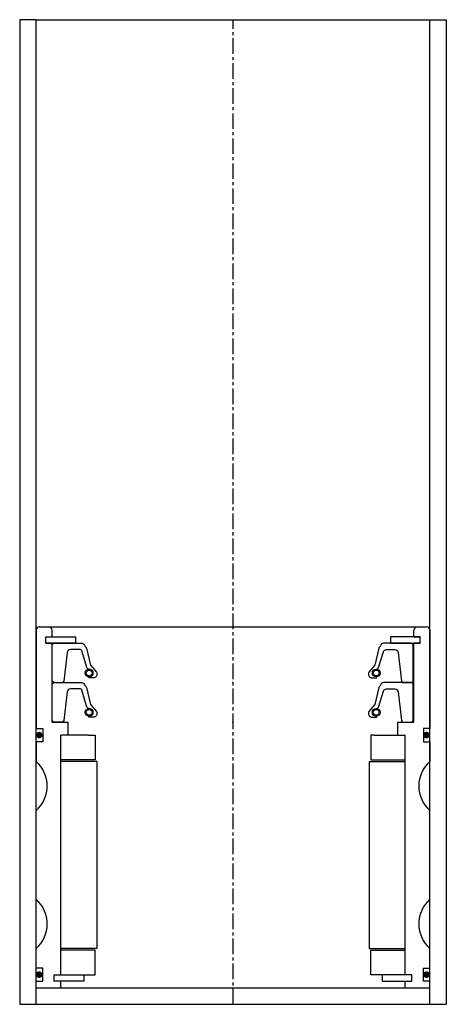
# Model space of a CAD drawing. Extents: x -67 to 63, y -5 to 295.
import ezdxf

# ---------------------------------------------------------------- set-up
doc = ezdxf.new("R2010")
doc.units = 0
doc.header["$LTSCALE"] = 0.15
doc.linetypes.add('CENTER', pattern=[50.8, 31.75, -6.35, 6.35, -6.35])
doc.layers.get('0').update_dxf_attribs({"linetype": 'CONTINUOUS'})
doc.layers.add('CENTER', color=9, linetype='CENTER')

msp = doc.modelspace()

# ---------------------------------------------------------------- linework, layer by layer
for p, q in [((-61.97, 295.08), (-66.97, 295.08)), ((-66.97, 295.08), (-66.97, -4.92)), ((-61.97, -4.92), (-61.97, 295.08)), ((-61.97, 295.08), (63.03, 295.08)), ((58.03, -4.92), (58.03, 295.08)), ((58.03, 295.08), (63.03, 295.08)), ((63.03, 295.08), (63.03, -4.92)), ((-61.97, 109.08), (-61.97, 79.08)), ((-60.97, 110.08), (57.03, 110.08)), ((-57.07, 107.08), (-57.07, 109.08)), ((53.13, 107.08), (53.13, 109.08)), ((58.03, 109.08), (58.03, 79.08)), ((-58.97, 105.08), (-58.97, 107.08)), ((-58.97, 107.08), (-57.07, 107.08)), ((-58.97, 105.08), (-58.97, 107.08)), ((-58.97, 107.08), (-57.07, 107.08)), ((-58.97, 105.08), (-58.97, 107.08)), ((-58.97, 107.08), (-56.97, 107.08)), ((-58.97, 105.08), (-58.97, 107.08)), ((-58.97, 107.08), (-56.97, 107.08)), ((-58.97, 105.08), (-57.07, 105.08)), ((-58.97, 105.08), (-57.07, 105.08)), ((-56.97, 105.08), (-58.97, 105.08)), ((-56.97, 105.08), (-58.97, 105.08)), ((-57.07, 81.08), (-57.07, 105.08)), ((-56.97, 107.08), (-49.97, 107.08)), ((-49.97, 105.08), (-56.97, 105.08)), ((-49.97, 107.08), (-49.97, 105.08)), ((53.03, 107.08), (46.03, 107.08)), ((46.03, 107.08), (46.03, 105.08)), ((46.03, 105.08), (53.03, 105.08)), ((55.03, 107.08), (53.03, 107.08)), ((55.03, 107.08), (53.03, 107.08)), ((53.03, 105.08), (55.03, 105.08)), ((53.03, 105.08), (55.03, 105.08)), ((53.13, 107.08), (55.03, 107.08)), ((53.13, 107.08), (55.03, 107.08)), ((55.03, 107.08), (53.13, 107.08)), ((53.13, 81.08), (53.13, 105.08)), ((53.13, 105.08), (55.03, 105.08)), ((53.13, 105.08), (55.03, 105.08)), ((55.03, 105.08), (53.13, 105.08)), ((55.03, 105.08), (55.03, 107.08)), ((55.03, 105.08), (55.03, 107.08)), ((55.03, 105.08), (55.03, 107.08)), ((55.03, 105.08), (55.03, 107.08)), ((55.03, 105.08), (55.03, 107.08)), ((-57.07, 81.08), (-52.22, 81.08)), ((-52.22, 77.08), (-52.22, 81.08)), ((48.28, 77.08), (48.28, 81.08)), ((48.28, 81.08), (53.13, 81.08)), ((-61.97, 79.08), (-59.97, 79.08)), ((-59.97, 79.08), (-59.97, 75.08)), ((58.03, 79.08), (56.03, 79.08)), ((56.03, 79.08), (56.03, 75.08)), ((-59.97, 75.08), (-61.97, 75.08)), ((-61.97, 75.08), (-61.97, 69.08)), ((-54.47, 4.08), (-54.47, 77.08)), ((-52.22, 77.08), (-54.47, 77.08)), ((-54.47, 4.08), (-54.47, 77.08)), ((-52.22, 77.08), (-54.47, 77.08)), ((-54.47, 4.08), (-54.47, 77.08)), ((-45.97, 77.08), (-54.47, 77.08)), ((-45.97, 77.08), (-43.97, 77.08)), ((-43.97, 77.08), (-43.97, 69.58)), ((41.03, 77.08), (40.03, 77.08)), ((40.03, 77.08), (40.03, 69.58)), ((41.03, 77.08), (50.53, 77.08)), ((48.28, 77.08), (50.53, 77.08)), ((48.28, 77.08), (50.53, 77.08)), ((50.53, 4.08), (50.53, 77.08)), ((50.53, 4.08), (50.53, 77.08)), ((50.53, 4.08), (50.53, 77.08)), ((56.03, 75.08), (58.03, 75.08)), ((58.03, 75.08), (58.03, 69.08)), ((-43.97, 69.58), (-54.47, 69.58)), ((-43.47, 69.08), (-54.47, 69.08)), ((-43.47, 69.08), (-43.47, 12.08)), ((39.53, 69.08), (39.53, 12.08)), ((39.53, 69.08), (50.53, 69.08)), ((40.03, 69.58), (50.53, 69.58)), ((-61.97, 27.08), (-61.97, 54.08)), ((58.03, 27.08), (58.03, 54.08)), ((-61.97, 6.08), (-61.97, 12.08)), ((-43.47, 12.08), (-54.47, 12.08)), ((39.53, 12.08), (50.53, 12.08)), ((58.03, 6.08), (58.03, 12.08)), ((-43.97, 11.58), (-54.47, 11.58)), ((-43.97, 4.08), (-43.97, 11.58)), ((40.03, 4.08), (40.03, 11.58)), ((40.03, 11.58), (50.53, 11.58)), ((-59.97, 6.08), (-61.97, 6.08)), ((-59.97, 2.08), (-59.97, 6.08)), ((56.03, 2.08), (56.03, 6.08)), ((56.03, 6.08), (58.03, 6.08)), ((-56.47, 2.08), (-56.47, 4.08)), ((-56.47, 4.08), (-54.47, 4.08)), ((-56.47, 2.08), (-56.47, 4.08)), ((-56.47, 4.08), (-54.47, 4.08)), ((-56.47, 2.08), (-56.47, 4.08)), ((-56.47, 4.08), (-54.47, 4.08)), ((-54.47, 4.08), (-47.47, 4.08)), ((-47.47, 4.08), (-47.47, 2.08)), ((-47.47, 4.08), (-43.97, 4.08)), ((50.53, 4.08), (40.03, 4.08)), ((40.03, 4.08), (40.03, 4.08)), ((43.53, 4.08), (43.53, 2.08)), ((52.53, 4.08), (50.53, 4.08)), ((52.53, 4.08), (50.53, 4.08)), ((52.53, 4.08), (50.53, 4.08)), ((52.53, 2.08), (52.53, 4.08)), ((52.53, 2.08), (52.53, 4.08)), ((52.53, 2.08), (52.53, 4.08)), ((-61.97, 0.08), (-61.97, 2.08)), ((-61.97, 2.08), (-59.97, 2.08)), ((-61.97, 0.08), (58.03, 0.08)), ((-54.47, 2.08), (-56.47, 2.08)), ((-54.47, 2.08), (-56.47, 2.08)), ((-54.47, 2.08), (-56.47, 2.08)), ((-54.47, 0.08), (-54.47, 2.08)), ((-47.47, 2.08), (-54.47, 2.08)), ((43.53, 2.08), (50.53, 2.08)), ((50.53, 0.08), (50.53, 2.08)), ((50.53, 2.08), (52.53, 2.08)), ((50.53, 2.08), (52.53, 2.08)), ((50.53, 2.08), (52.53, 2.08)), ((58.03, 2.08), (56.03, 2.08)), ((58.03, 0.08), (58.03, 2.08)), ((-66.97, -4.92), (63.03, -4.92))]:
    msp.add_line(p, q)
for points in [[(-57.07, 93.58), (-57.07, 104.58), (-56.57, 105.08), (-48.06, 105.08, -0.36857), (-47.08, 104.24), (-46.75, 103.82, 0.118812), (-46.66, 103.6), (-45.38, 98.42, -0.045671), (-45.33, 98.34), (-43.61, 96.25, -0.429276), (-44.07, 94.65, -0.114819), (-44.49, 94.55), (-45.81, 94.55, -1), (-45.81, 94.86, 1), (-45.81, 97.21, -0.279673), (-46.55, 97.65), (-47.98, 102.48, 0.461841), (-48.43, 103.16), (-51.53, 103.16, 0.376695), (-52.52, 102.29), (-53.53, 93.51, -0.377251), (-54.03, 93.07), (-56.57, 93.08)], [(52.93, 93.58), (52.93, 104.58), (52.43, 105.08), (43.92, 105.08, 0.36857), (42.93, 104.24), (42.6, 103.82, -0.118812), (42.51, 103.6), (41.24, 98.42, 0.045671), (41.19, 98.34), (39.46, 96.25, 0.429276), (39.93, 94.65, 0.114819), (40.35, 94.55), (41.67, 94.55, 1), (41.67, 94.86, -1), (41.67, 97.21, 0.279673), (42.41, 97.65), (43.84, 102.48, -0.323214), (44.79, 103.16), (47.38, 103.16, -0.376695), (48.37, 102.29), (49.39, 93.51, 0.377251), (49.89, 93.07), (52.43, 93.08)], [(-57.07, 81.58), (-57.07, 92.58), (-56.57, 93.08), (-48.06, 93.08, -0.36857), (-47.08, 92.23), (-46.75, 91.82, 0.118812), (-46.66, 91.6), (-45.38, 86.42, -0.045671), (-45.33, 86.34), (-43.61, 84.25, -0.429276), (-44.07, 82.65, -0.114819), (-44.49, 82.54), (-45.81, 82.54, -1), (-45.81, 82.86, 1), (-45.81, 85.21, -0.279673), (-46.55, 85.65), (-47.98, 90.47, 0.461841), (-48.43, 91.16), (-51.53, 91.16, 0.376695), (-52.52, 90.29), (-53.53, 81.51, -0.377251), (-54.03, 81.07), (-56.57, 81.08)], [(52.93, 81.58), (52.93, 92.58), (52.43, 93.08), (43.92, 93.08, 0.36857), (42.93, 92.23), (42.6, 91.82, -0.118812), (42.51, 91.6), (41.24, 86.42, 0.045671), (41.19, 86.34), (39.46, 84.25, 0.429276), (39.93, 82.65, 0.114819), (40.35, 82.54), (41.67, 82.54, 1), (41.67, 82.86, -1), (41.67, 85.21, 0.279673), (42.41, 85.65), (43.84, 90.47, -0.323214), (44.79, 91.16), (47.38, 91.16, -0.376695), (48.37, 90.29), (49.39, 81.51, 0.377251), (49.89, 81.07), (52.43, 81.08)]]:
    msp.add_lwpolyline(points, format="xyb", close=True)
at = {"const_width": 0.95}
for points in [[(-60.48, 77.11, -1), (-61.53, 77.11, -1)], [(57.52, 77.11, -1), (56.47, 77.11, -1)], [(-60.48, 4.11, -1), (-61.53, 4.11, -1)], [(57.52, 4.11, -1), (56.47, 4.11, -1)]]:
    msp.add_lwpolyline(points, format="xyb", close=True, dxfattribs=at)
for centre, radius in [((-45.81, 96.03), 1.17), ((-45.81, 96.03), 0.881), ((41.67, 96.03), 1.17), ((41.67, 96.03), 0.881), ((-45.81, 84.03), 1.17), ((-45.81, 84.03), 0.881), ((41.67, 84.03), 1.17), ((41.67, 84.03), 0.881)]:
    msp.add_circle(centre, radius)
for centre, radius, start, end in [((-60.97, 109.08), 1, 90, 180), ((-58.07, 109.08), 1, 0, 90), ((54.13, 109.08), 1, 90, 180), ((57.03, 109.08), 1, 0, 90), ((-68.59, 61.58), 10, 311.4096, 48.5904), ((64.64, 61.58), 10, 131.4096, 228.5904), ((-68.59, 19.58), 10, 311.4096, 48.5904), ((64.64, 19.58), 10, 131.4096, 228.5904)]:
    msp.add_arc(centre, radius, start, end)
for p in [(-2.07, 93.08), (-2.07, 81.08)]:
    msp.add_point(p)
at = {"layer": 'CENTER'}
msp.add_line((-1.97, -4.92), (-1.97, 295.08), dxfattribs=at)

doc.saveas('drawing.dxf')
